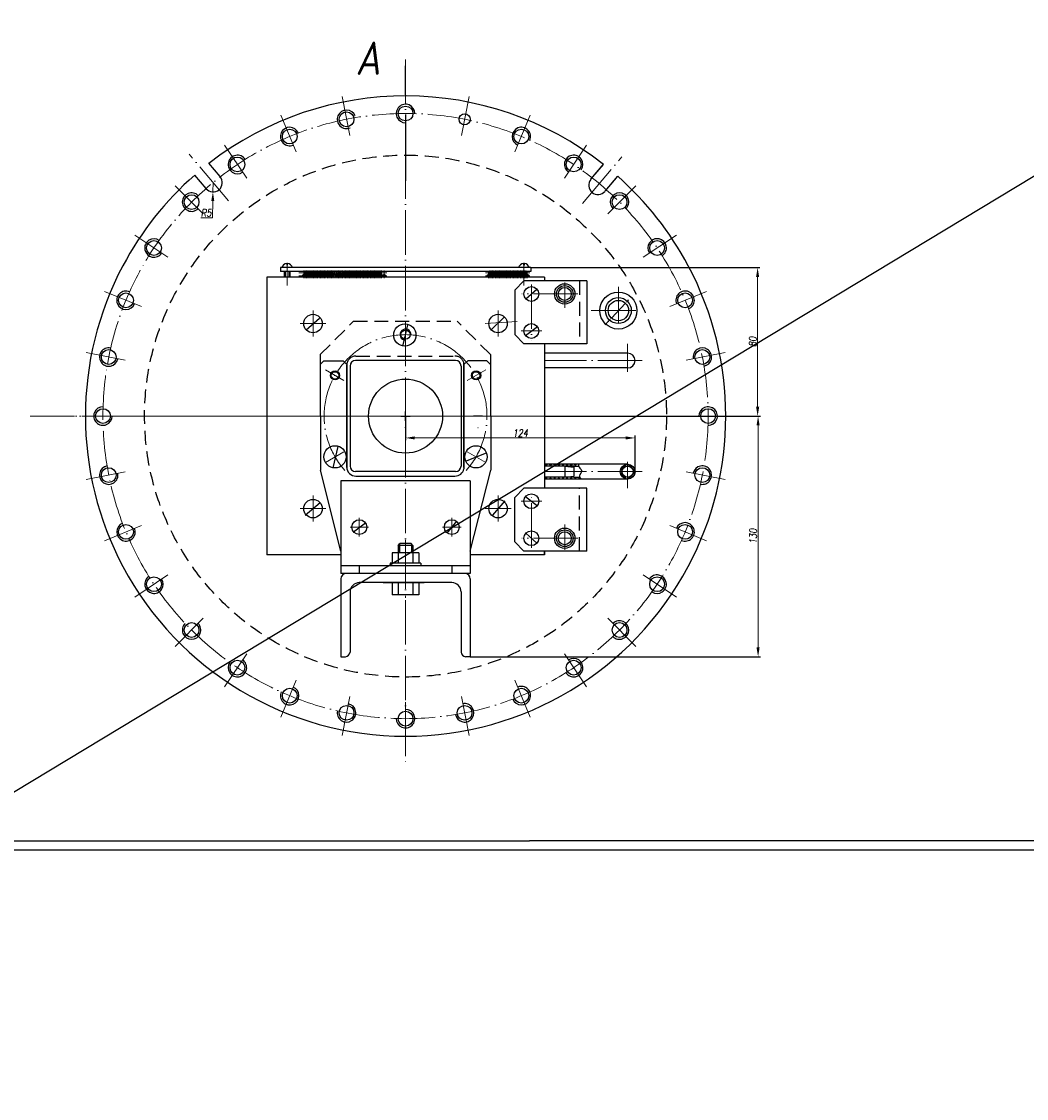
# Model space of a CAD drawing. Header units: millimetres. Extents: x -1577 to 1649, y 8206 to 9287.
# Tile 9 of 14: x 378 to 921, y 8206 to 8788. Entities that reach past the tile are written whole.
import ezdxf

# ---------------------------------------------------------------- set-up
doc = ezdxf.new("R2010")
doc.units = ezdxf.units.MM
for name, pattern in [('ACAD_ISO02W100', [15, 12, -3]), ('ACAD_ISO04W100', [30, 24, -3, 0, -3]), ('HIDDEN', [0.375, 0.25, -0.125])]:
    doc.linetypes.add(name, pattern=pattern)
doc.layers.get('Defpoints').update_dxf_attribs({"color": 50, "linetype": 'ACAD_ISO02W100'})
for name, color, linetype, lineweight in [('DIM', 3, 'Continuous', 15), ('HATCH', 4, 'Continuous', 20), ('OSI', 3, 'ACAD_ISO04W100', 15)]:
    doc.layers.add(name, color=color, linetype=linetype, lineweight=lineweight)
for name, color, linetype in [('HIDDEN', 2, 'HIDDEN'), ('Layer4', 2, 'Continuous'), ('Layer6', 6, 'Continuous')]:
    doc.layers.add(name, color=color, linetype=linetype)
doc.styles.add('ROMANS', font='romans.shx', dxfattribs={"width": 0.8, "oblique": 10})
doc.dimstyles.new('ISO-25', dxfattribs={"dimtxt": 4, "dimasz": 5, "dimexe": 1.25, "dimexo": 0, "dimtad": 1, "dimtoh": 1, "dimdec": 0, "dimzin": 1, "dimtxsty": 'ROMANS', "dimcen": -3, "dimclrd": 256, "dimclre": 256, "dimclrt": 256, "dimazin": 0, "dimtfac": 1, "dimtdec": 0, "dimtmove": 0, "dimatfit": 3, "dimfxl": 0, "dimlwd": -1, "dimarcsym": 0})
pattern_1 = [(135, (-53362.2568, -22749.5182), (-1.122532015, -1.122532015), []), (225, (-53362.2568, -22749.5182), (1.122532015, -1.122532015), [])]

# ---------------------------------------------------------------- blocks, each defined once
blk = doc.blocks.new('*D7')
at = {"layer": 'Defpoints', "color": 0}
for p in [(758.79, 8574.47), (776.28, 8574.47), (620.79, 8444.47)]:
    blk.add_point(p, dxfattribs=at)
at = {"layer": 'DIM', "lineweight": -2}
for p, q in [((758.79, 8574.47), (777.53, 8574.47)), ((620.79, 8444.47), (777.53, 8444.47))]:
    blk.add_line(p, q, dxfattribs=at)
at = {"layer": 'DIM'}
blk.add_line((776.28, 8449.47), (776.28, 8569.47), dxfattribs=at)
for points in [[(775.44, 8569.47), (777.11, 8569.47), (776.28, 8574.47)], [(775.44, 8449.47), (777.11, 8449.47), (776.28, 8444.47)]]:
    blk.add_solid(points, dxfattribs=at)
at = {"layer": 'DIM', "lineweight": -2, "insert": (773.65, 8509.47), "char_height": 4, "attachment_point": 5, "rotation": 90, "style": 'ROMANS'}
blk.add_mtext('130', dxfattribs=at)
blk = doc.blocks.new('*D8')
at = {"layer": 'Defpoints', "color": 0}
for p in [(585.79, 8574.47), (709.78, 8562.67), (709.78, 8544.76)]:
    blk.add_point(p, dxfattribs=at)
at = {"layer": 'DIM', "lineweight": -2}
for p, q in [((585.79, 8574.47), (585.79, 8561.42)), ((709.78, 8544.76), (709.78, 8563.92))]:
    blk.add_line(p, q, dxfattribs=at)
at = {"layer": 'DIM'}
blk.add_line((590.79, 8562.67), (704.78, 8562.67), dxfattribs=at)
for points in [[(590.79, 8563.5), (590.79, 8561.83), (585.79, 8562.67)], [(704.78, 8563.5), (704.78, 8561.83), (709.78, 8562.67)]]:
    blk.add_solid(points, dxfattribs=at)
at = {"layer": 'DIM', "lineweight": -2, "insert": (647.79, 8565.31), "char_height": 4, "attachment_point": 5, "style": 'ROMANS'}
blk.add_mtext('1{\\fRomanS|b0|i0|c204|p2;24}', dxfattribs=at)
blk = doc.blocks.new('*D5')
at = {"layer": 'Defpoints', "color": 0}
for p in [(653.43, 8654.67), (660.79, 8574.47), (776.03, 8574.47)]:
    blk.add_point(p, dxfattribs=at)
at = {"layer": 'DIM', "lineweight": -2}
for p, q in [((653.43, 8654.67), (777.28, 8654.67)), ((660.79, 8574.47), (777.28, 8574.47))]:
    blk.add_line(p, q, dxfattribs=at)
at = {"layer": 'DIM'}
blk.add_line((776.03, 8649.67), (776.03, 8579.47), dxfattribs=at)
for points in [[(775.2, 8649.67), (776.87, 8649.67), (776.03, 8654.67)], [(775.2, 8579.47), (776.87, 8579.47), (776.03, 8574.47)]]:
    blk.add_solid(points, dxfattribs=at)
at = {"layer": 'DIM', "lineweight": -2, "insert": (773.39, 8614.57), "char_height": 4, "attachment_point": 5, "rotation": 90, "style": 'ROMANS'}
blk.add_mtext('8{\\fRomanS|b0|i0|c204|p2;0}', dxfattribs=at)
blk = doc.blocks.new('*D6')
at = {"layer": 'Defpoints', "color": 0}
for p in [(481.8, 8700.63), (481.71, 8695.63)]:
    blk.add_point(p, dxfattribs=at)
at = {"layer": 'HATCH'}
for p, q in [((481.8, 8700.63), (481.71, 8695.63)), ((481.47, 8681.63), (481.63, 8690.63)), ((475.26, 8681.63), (481.47, 8681.63))]:
    blk.add_line(p, q, dxfattribs=at)
blk.add_solid([(480.79, 8690.64), (482.46, 8690.61), (481.71, 8695.63)], dxfattribs=at)
at = {"layer": 'HATCH', "lineweight": -2, "insert": (478.05, 8684.25), "char_height": 4, "attachment_point": 5, "style": 'ROMANS'}
blk.add_mtext('R5', dxfattribs=at)

msp = doc.modelspace()

# ---------------------------------------------------------------- hatches: boundary and pattern name
at = {"layer": 'HATCH', "lineweight": -2, "ltscale": 0.3}
h = msp.add_hatch(dxfattribs=at)
h.set_pattern_fill('ANSI37', color=256, scale=0.5, angle=90, style=0)
h.set_pattern_definition(pattern_1)
edge = h.paths.add_edge_path()
edge.add_spline(control_points=[(679.36, 8547.47), (679.26, 8547.79), (679.22, 8548.13), (679.21, 8548.47)], knot_values=[0.85622, 0.85622, 0.85622, 0.85622, 1.862202, 1.862202, 1.862202, 1.862202], degree=3, periodic=0)
edge.add_line((679.21, 8548.47), (660.79, 8548.47))
edge.add_line((660.79, 8548.47), (660.79, 8547.47))
edge.add_line((660.79, 8547.47), (676.79, 8547.47))
edge.add_line((676.79, 8547.47), (679.36, 8547.47))
edge = h.paths.add_edge_path()
edge.add_spline(control_points=[(680.86, 8540.47), (680.44, 8540.79), (680.1, 8541.12), (679.91, 8541.47)], knot_values=[8.743407, 8.743407, 8.743407, 8.743407, 10.109006, 10.109006, 10.109006, 10.109006], degree=3, periodic=0)
edge.add_line((679.91, 8541.47), (676.79, 8541.47))
edge.add_line((676.79, 8541.47), (660.79, 8541.47))
edge.add_line((660.79, 8541.47), (660.79, 8540.47))
edge.add_line((660.79, 8540.47), (680.86, 8540.47))
h = msp.add_hatch(dxfattribs=at)
h.set_pattern_fill('ANSI37', color=256, scale=0.5, angle=90, style=0)
h.set_pattern_definition(pattern_1)
h.paths.add_polyline_path([(702.79, 8544.47), (701.79, 8544.47, 0.414214), (705.79, 8540.47), (705.79, 8541.47, -0.414214)])
h.paths.add_polyline_path([(705.79, 8547.47), (705.79, 8548.47, 0.414214), (701.79, 8544.47), (702.79, 8544.47, -0.414214)])
h.paths.add_polyline_path([(705.79, 8548.47), (705.79, 8547.47, -0.414214), (708.79, 8544.47), (709.79, 8544.47, 0.414214)])
h.paths.add_polyline_path([(709.79, 8544.47), (708.79, 8544.47, -0.414214), (705.79, 8541.47), (705.79, 8540.47, 0.414214)])

# ---------------------------------------------------------------- linework, layer by layer
for p, q in [((585.79, 8737.35), (585.79, 8723.61)), ((585.79, 8737.35), (585.79, 8701.59)), ((485.62, 8703.85), (479.54, 8711.07)), ((685.95, 8702.4), (692.74, 8710.46)), ((685.95, 8702.4), (692.03, 8709.62)), ((477.98, 8697.4), (471.86, 8704.66)), ((693.59, 8695.96), (700.42, 8704.05)), ((693.59, 8695.96), (699.71, 8703.22)), ((653.43, 8654.67), (518.15, 8654.67)), ((653.43, 8652.67), (518.15, 8652.67)), ((520.29, 8652.67), (520.29, 8649.47)), ((520.79, 8652.67), (520.79, 8649.47)), ((522.79, 8652.67), (522.79, 8649.47)), ((523.29, 8652.67), (523.29, 8649.47)), ((644.79, 8642.47), (649.79, 8647.47)), ((648.29, 8652.67), (648.29, 8649.47)), ((648.79, 8652.67), (648.79, 8649.47)), ((683.79, 8647.47), (649.79, 8647.47)), ((650.79, 8652.67), (650.79, 8649.47)), ((651.29, 8652.67), (651.29, 8649.47)), ((683.79, 8647.47), (683.79, 8613.47)), ((644.79, 8642.47), (644.79, 8618.47)), ((649.79, 8613.47), (644.79, 8618.47)), ((683.79, 8613.47), (649.79, 8613.47)), ((539.68, 8607.68), (539.68, 8574.47)), ((631.68, 8607.68), (631.68, 8589.29)), ((705.79, 8608.47), (660.79, 8608.47)), ((541.68, 8604.29), (539.68, 8602.29)), ((629.68, 8604.29), (631.68, 8602.29)), ((631.68, 8602.29), (631.68, 8574.47)), ((705.79, 8600.47), (660.79, 8600.47)), ((539.79, 8574.47), (539.79, 8545.22)), ((627.44, 8574.47), (622.44, 8574.47)), ((631.79, 8574.47), (631.79, 8545.22)), ((624.95, 8568.12), (624.94, 8568.12)), ((705.79, 8548.47), (660.79, 8548.47)), ((550.79, 8501.42), (539.79, 8545.22)), ((620.79, 8501.42), (631.79, 8545.22)), ((676.79, 8547.47), (660.79, 8547.47)), ((676.79, 8547.47), (660.79, 8547.47)), ((671.79, 8547.47), (671.79, 8541.47)), ((671.79, 8547.47), (676.79, 8546.86)), ((676.79, 8547.47), (679.36, 8547.47)), ((676.79, 8546.86), (676.79, 8542.09)), ((550.79, 8539.47), (550.79, 8489.47)), ((620.79, 8539.47), (550.79, 8539.47)), ((620.79, 8539.47), (620.79, 8489.47)), ((676.79, 8541.47), (660.79, 8541.47)), ((705.79, 8540.47), (660.79, 8540.47)), ((671.79, 8541.47), (676.79, 8542.09)), ((676.79, 8541.47), (679.91, 8541.47)), ((649.79, 8535.47), (644.79, 8530.47)), ((683.79, 8535.47), (649.79, 8535.47)), ((683.79, 8501.47), (683.79, 8535.47)), ((644.79, 8506.47), (644.79, 8530.47)), ((557.74, 8511.89), (564.09, 8516.87)), ((608.23, 8511.26), (613.42, 8517.61)), ((644.79, 8506.47), (649.79, 8501.47)), ((683.79, 8501.47), (649.79, 8501.47)), ((620.79, 8493.47), (550.79, 8493.47)), ((560.79, 8493.47), (560.79, 8489.47)), ((610.79, 8493.47), (610.79, 8489.47)), ((620.79, 8489.47), (550.79, 8489.47)), ((550.79, 8486.47), (550.79, 8444.47)), ((610.79, 8484.47), (560.79, 8484.47)), ((620.79, 8486.47), (620.79, 8444.47)), ((555.79, 8479.47), (555.79, 8446.97)), ((615.79, 8479.47), (615.79, 8446.97)), ((620.79, 8444.47), (618.29, 8444.47)), ((1520.59, 8344.95), (652.79, 8344.95)), ((1648.63, 8339.95), (261.11, 8339.95))]:
    msp.add_line(p, q)
at = {"lineweight": -2, "ltscale": 0.3}
for p, q in [((518.15, 8654.67), (518.15, 8652.67)), ((521.59, 8656.09), (521.99, 8656.09)), ((649.99, 8656.09), (649.59, 8656.09)), ((653.43, 8654.67), (653.43, 8652.67)), ((650.87, 8637.77), (656.75, 8643.13)), ((532.08, 8621.16), (539.39, 8627.42)), ((632.12, 8621.16), (639.17, 8627.95)), ((584.32, 8612.29), (587.04, 8623.72)), ((650.68, 8618), (657.14, 8622.89)), ((541.68, 8604.29), (552, 8604.29)), ((552, 8604.29), (554, 8602.29)), ((554, 8602.29), (554, 8547.04)), ((554, 8546.66), (554, 8601.91)), ((619.36, 8604.29), (617.36, 8602.29)), ((617.36, 8546.66), (617.36, 8602.98)), ((617.36, 8602.29), (617.36, 8545.97)), ((629.68, 8604.29), (619.36, 8604.29)), ((546.61, 8546.52), (549.33, 8557.95)), ((618.25, 8550.13), (629.56, 8554.6)), ((559, 8542.04), (612.47, 8542.04)), ((650.68, 8530.95), (657.14, 8526.06)), ((531.56, 8520.9), (539.65, 8527.69)), ((632.9, 8520.9), (639.69, 8528.73)), ((650.87, 8511.18), (656.75, 8505.82)), ((581.79, 8504.57), (581.79, 8495.07)), ((582.49, 8505.27), (582.49, 8500.57)), ((589.09, 8505.27), (589.09, 8500.57)), ((589.79, 8504.57), (589.79, 8495.07)), ((581.79, 8484.47), (581.79, 8477.97)), ((589.79, 8484.47), (589.79, 8477.97)), ((592.99, 8477.97), (578.59, 8477.97)), ((592.99, 8477.97), (578.59, 8477.97)), ((550.79, 8444.47), (553.29, 8444.47))]:
    msp.add_line(p, q, dxfattribs=at)
at = {"ltscale": 5}
for p, q in [((581.79, 8504.57), (582.79, 8505.57)), ((585.79, 8504.57), (581.79, 8504.57)), ((585.79, 8505.57), (582.79, 8505.57)), ((588.79, 8505.57), (585.79, 8505.57)), ((589.79, 8504.57), (585.79, 8504.57)), ((589.79, 8504.57), (588.79, 8505.57)), ((585.79, 8500.57), (578.59, 8500.57)), ((578.59, 8500.57), (578.59, 8495.07)), ((592.99, 8500.57), (585.79, 8500.57)), ((592.99, 8500.57), (592.99, 8495.07)), ((585.79, 8495.07), (577.54, 8495.07)), ((577.54, 8495.07), (577.54, 8493.47)), ((594.04, 8495.07), (585.79, 8495.07)), ((594.04, 8495.07), (594.04, 8493.47)), ((573.72, 8484.47), (595.92, 8484.47)), ((578.59, 8484.47), (578.59, 8477.97)), ((578.59, 8484.47), (578.59, 8477.97)), ((592.99, 8484.47), (592.99, 8477.97)), ((592.99, 8484.47), (592.99, 8477.97))]:
    msp.add_line(p, q, dxfattribs=at)
at = {"color": 7}
msp.add_line((266.11, 8344.95), (652.79, 8344.95), dxfattribs=at)
for centre, radius in [((585.79, 8737.97), 4), ((553.9, 8734.83), 4), ((617.69, 8734.83), 3), ((523.22, 8725.53), 4), ((648.36, 8725.53), 4), ((494.96, 8710.42), 4), ((676.63, 8710.42), 4), ((676.63, 8710.42), 4), ((470.18, 8690.09), 4), ((701.41, 8690.09), 4), ((701.41, 8690.09), 4), ((449.85, 8665.31), 4), ((721.74, 8665.31), 4), ((434.74, 8637.04), 4), ((736.85, 8637.04), 4), ((425.43, 8606.37), 4), ((746.15, 8606.37), 4), ((585.79, 8574.47), 20), ((422.29, 8574.47), 4), ((749.29, 8574.47), 4), ((425.43, 8542.58), 4), ((746.15, 8542.58), 4), ((434.74, 8511.91), 4), ((560.79, 8514.47), 4), ((610.79, 8514.47), 4), ((736.85, 8511.91), 4), ((449.85, 8483.64), 4), ((721.74, 8483.64), 4), ((470.18, 8458.86), 4), ((701.41, 8458.86), 4), ((494.96, 8438.53), 4), ((676.63, 8438.53), 4), ((523.22, 8423.42), 4), ((648.36, 8423.42), 4), ((553.9, 8414.12), 4), ((585.79, 8410.97), 4), ((617.69, 8414.12), 4)]:
    msp.add_circle(centre, radius)
at = {"lineweight": -2, "ltscale": 0.3}
for centre, radius in [((530.79, 8650.32), 0.75), ((531.54, 8651.82), 0.75), ((532.29, 8650.32), 0.75), ((533.04, 8651.82), 0.75), ((533.79, 8650.32), 0.75), ((534.54, 8651.82), 0.75), ((535.29, 8650.32), 0.75), ((536.04, 8651.82), 0.75), ((536.79, 8650.32), 0.75), ((537.54, 8651.82), 0.75), ((538.29, 8650.32), 0.75), ((539.04, 8651.82), 0.75), ((539.79, 8650.32), 0.75), ((540.54, 8651.82), 0.75), ((541.29, 8650.32), 0.75), ((542.04, 8651.82), 0.75), ((542.79, 8650.32), 0.75), ((543.54, 8651.82), 0.75), ((544.29, 8650.32), 0.75), ((545.04, 8651.82), 0.75), ((545.79, 8650.32), 0.75), ((546.54, 8651.82), 0.75), ((547.29, 8650.32), 0.75), ((548.04, 8651.82), 0.75), ((548.79, 8650.32), 0.75), ((549.54, 8651.82), 0.75), ((550.29, 8650.32), 0.75), ((551.04, 8651.82), 0.75), ((551.79, 8650.32), 0.75), ((551.79, 8650.32), 0.75), ((552.54, 8651.82), 0.75), ((553.29, 8650.32), 0.75), ((554.04, 8651.82), 0.75), ((554.79, 8650.32), 0.75), ((555.54, 8651.82), 0.75), ((556.29, 8650.32), 0.75), ((557.04, 8651.82), 0.75), ((557.79, 8650.32), 0.75), ((558.54, 8651.82), 0.75), ((559.29, 8650.32), 0.75), ((560.04, 8651.82), 0.75), ((560.79, 8650.32), 0.75), ((561.54, 8651.82), 0.75), ((562.29, 8650.32), 0.75), ((563.04, 8651.82), 0.75), ((563.79, 8650.32), 0.75), ((564.54, 8651.82), 0.75), ((565.29, 8650.32), 0.75), ((566.04, 8651.82), 0.75), ((566.79, 8650.32), 0.75), ((567.54, 8651.82), 0.75), ((568.29, 8650.32), 0.75), ((569.04, 8651.82), 0.75), ((569.79, 8650.32), 0.75), ((570.54, 8651.82), 0.75), ((571.29, 8650.32), 0.75), ((572.04, 8651.82), 0.75), ((572.79, 8650.32), 0.75), ((574.29, 8650.32), 0.75), ((630.58, 8650.32), 0.75), ((630.58, 8650.32), 0.75), ((631.33, 8651.82), 0.75), ((632.08, 8650.32), 0.75), ((632.83, 8651.82), 0.75), ((633.58, 8650.32), 0.75), ((634.33, 8651.82), 0.75), ((635.08, 8650.32), 0.75), ((635.83, 8651.82), 0.75), ((636.58, 8650.32), 0.75), ((637.33, 8651.82), 0.75), ((638.08, 8650.32), 0.75), ((638.83, 8651.82), 0.75), ((639.58, 8650.32), 0.75), ((640.33, 8651.82), 0.75), ((641.08, 8650.32), 0.75), ((641.83, 8651.82), 0.75), ((642.58, 8650.32), 0.75), ((643.33, 8651.82), 0.75), ((644.08, 8650.32), 0.75), ((644.83, 8651.82), 0.75), ((645.58, 8650.32), 0.75), ((646.33, 8651.82), 0.75), ((647.08, 8650.32), 0.75), ((647.83, 8651.82), 0.75), ((648.58, 8650.32), 0.75), ((649.33, 8651.82), 0.75), ((650.08, 8650.32), 0.75), ((650.83, 8651.82), 0.75), ((651.58, 8650.32), 0.75), ((653.79, 8640.47), 4), ((671.79, 8640.47), 5.5), ((671.79, 8640.47), 4.5), ((671.79, 8640.47), 3.5), ((700.79, 8631.47), 5.5), ((535.79, 8624.47), 5), ((585.4, 8618.25), 6), ((635.79, 8624.47), 5), ((653.79, 8620.47), 4), ((585.79, 8618.47), 2.5), ((547.69, 8596.47), 2.5), ((547.69, 8596.47), 2), ((623.9, 8596.47), 2.5), ((623.9, 8596.47), 2), ((585.79, 8574.47), 20), ((547.69, 8552.47), 6), ((623.9, 8552.47), 6), ((705.79, 8544.47), 4), ((705.79, 8544.47), 3), ((653.79, 8528.47), 4), ((535.79, 8524.47), 5), ((635.79, 8524.47), 5), ((671.79, 8508.47), 5.5), ((653.79, 8508.47), 4), ((671.79, 8508.47), 4.5), ((671.79, 8508.47), 3.5)]:
    msp.add_circle(centre, radius, dxfattribs=at)
for centre, radius, start, end in [((585.79, 8574.47), 173, 51.81678, 127.87821), ((585.79, 8737.97), 5, 359.12388, 270), ((553.9, 8734.83), 5, 21.62388, 292.5), ((523.22, 8725.53), 5, 21.62388, 292.5), ((648.36, 8725.53), 5, 336.62388, 247.5), ((494.96, 8710.42), 5, 32.87388, 303.75), ((676.63, 8710.42), 5, 325.37388, 236.25), ((676.63, 8710.42), 5, 325.37388, 236.25), ((585.79, 8574.47), 173, 131.19075, 151.99734), ((481.8, 8700.63), 5, 221.00648, 39.25425), ((689.77, 8699.18), 5, 140.74575, 318.99352), ((689.77, 8699.18), 5, 140.74575, 318.99352), ((585.79, 8574.47), 173, 28, 48.50438), ((470.18, 8690.09), 5, 44.12388, 315), ((701.41, 8690.09), 5, 314.12388, 225), ((701.41, 8690.09), 5, 314.12388, 225), ((449.85, 8665.31), 5, 55.37388, 326.25), ((721.74, 8665.31), 5, 302.87388, 213.75), ((585.79, 8574.47), 173, 151.99734, 208), ((585.79, 8574.47), 173, 332, 28), ((434.74, 8637.04), 5, 66.62388, 337.5), ((736.85, 8637.04), 5, 291.62388, 202.5), ((425.43, 8606.37), 5, 77.87388, 348.75), ((746.15, 8606.37), 5, 280.37388, 191.25), ((422.29, 8574.47), 5, 89.12388, 0), ((749.29, 8574.47), 5, 269.12388, 180), ((425.43, 8542.58), 5, 100.37388, 11.25), ((746.15, 8542.58), 5, 257.87388, 168.75), ((434.74, 8511.91), 5, 111.62388, 22.5), ((736.85, 8511.91), 5, 246.62388, 157.5), ((585.79, 8574.47), 173, 208, 332), ((449.85, 8483.64), 5, 122.87388, 33.75), ((553.79, 8486.47), 3, 90, 180), ((560.79, 8479.47), 5, 90, 180), ((610.79, 8479.47), 5, 0, 90), ((617.79, 8486.47), 3, 0, 90), ((721.74, 8483.64), 5, 235.37388, 146.25), ((470.18, 8458.86), 5, 134.12388, 45), ((701.41, 8458.86), 5, 224.12388, 135), ((553.29, 8446.97), 2.5, 270, 0), ((618.29, 8446.97), 2.5, 180, 270), ((676.63, 8438.53), 5, 212.87388, 123.75), ((494.96, 8438.53), 5, 145.37388, 56.25), ((523.22, 8423.42), 5, 156.62388, 67.5), ((648.36, 8423.42), 5, 201.62388, 112.5), ((553.9, 8414.12), 5, 167.87388, 78.75), ((585.79, 8410.97), 5, 179.12388, 90), ((617.69, 8414.12), 5, 190.37388, 101.25)]:
    msp.add_arc(centre, radius, start, end)
for centre, radius, start, end in [((521.79, 8653.91), 3, 93.82255, 165.1945), ((521.79, 8653.91), 3, 14.8055, 86.17745), ((649.79, 8653.91), 3, 93.82255, 165.1945), ((649.79, 8653.91), 3, 14.8055, 86.17745), ((585.79, 8618.47), 3, 358.04636, 270), ((705.79, 8604.47), 4, 270, 90), ((559, 8547.04), 5, 180, 270), ((612.47, 8547.04), 5, 270, 347.68867)]:
    msp.add_arc(centre, radius, start, end, dxfattribs=at)
msp.add_open_spline([(679.21, 8548.47), (679.23, 8547.87), (679.46, 8546.61), (681.9, 8544.98), (679.01, 8542.35), (680.15, 8541.01), (680.86, 8540.47)], degree=3, knots=[0.85622, 0.85622, 0.85622, 0.85622, 2.61261, 4.71332, 7.789482, 10.109006, 10.109006, 10.109006, 10.109006])
at = {"layer": 'DIM', "color": 3, "lineweight": -2, "ltscale": 0.3}
for p, q in [((585.79, 8748.1), (585.79, 8763.68)), ((697.03, 8627.46), (704.56, 8635.49)), ((695.32, 8625.64), (693.61, 8623.82))]:
    msp.add_line(p, q, dxfattribs=at)
for points in [[(705.96, 8637.59), (706.57, 8637.02), (704.56, 8635.49)], [(695.02, 8625.92), (695.62, 8625.35), (697.03, 8627.46)]]:
    msp.add_solid(points, dxfattribs=at)
at = {"layer": 'HATCH', "color": 3, "lineweight": -2}
for p, q in [((583.29, 8574.47), (588.29, 8574.47)), ((585.79, 8571.97), (585.79, 8576.97))]:
    msp.add_line(p, q, dxfattribs=at)
at = {"layer": 'HATCH', "lineweight": -2, "ltscale": 0.3}
for radius in [10, 7]:
    msp.add_circle((700.79, 8631.47), radius, dxfattribs=at)
at = {"layer": 'HIDDEN', "lineweight": -2, "ltscale": 30}
for p, q in [((679.79, 8647.47), (679.79, 8613.47)), ((539.68, 8607.68), (557.68, 8625.68)), ((557.68, 8625.68), (613.68, 8625.68)), ((631.68, 8607.68), (613.68, 8625.68)), ((559, 8606.91), (612.47, 8606.91)), ((679.79, 8501.47), (679.79, 8535.47))]:
    msp.add_line(p, q, dxfattribs=at)
msp.add_circle((585.79, 8574.47), 141, dxfattribs=at)
for centre, start, end in [((559, 8601.91), 90, 180), ((612.47, 8601.91), 12.31133, 90)]:
    msp.add_arc(centre, 5, start, end, dxfattribs=at)
at = {"layer": 'Layer4'}
msp.add_line((99.84, 8205.75), (1597.4, 9110.01), dxfattribs=at)
at = {"layer": 'Layer6', "lineweight": -2, "ltscale": 0.3}
for p, q in [((510.79, 8649.47), (510.79, 8499.47)), ((660.79, 8649.47), (510.79, 8649.47)), ((660.79, 8649.47), (660.79, 8647.47)), ((660.79, 8613.47), (660.79, 8535.47)), ((555.79, 8601.47), (555.79, 8547.47)), ((612.79, 8604.47), (558.79, 8604.47)), ((615.79, 8601.47), (615.79, 8547.47)), ((612.79, 8544.47), (558.79, 8544.47)), ((550.79, 8499.47), (510.79, 8499.47)), ((660.79, 8499.47), (620.79, 8499.47)), ((660.79, 8499.47), (660.79, 8501.47)), ((660.79, 8501.47), (660.79, 8499.47))]:
    msp.add_line(p, q, dxfattribs=at)
for centre, start, end in [((558.79, 8601.47), 90, 180), ((612.79, 8601.47), 0, 90), ((558.79, 8547.47), 180, 270), ((612.79, 8547.47), 270, 0)]:
    msp.add_arc(centre, 3, start, end, dxfattribs=at)
at = {"layer": 'OSI'}
for p, q in [((585.79, 8767.12), (585.79, 8728.99)), ((551.46, 8747.09), (555.65, 8726.02)), ((620.13, 8747.09), (615.94, 8726.02)), ((518.44, 8737.08), (526.66, 8717.23)), ((653.15, 8737.08), (644.92, 8717.23)), ((488.01, 8720.81), (499.95, 8702.95)), ((683.57, 8720.81), (671.64, 8702.95)), ((683.57, 8720.81), (671.64, 8702.95)), ((490.12, 8690.78), (468.92, 8715.92)), ((585.79, 8715.79), (585.79, 8384.84)), ((681.46, 8689.33), (702.66, 8714.48)), ((681.46, 8689.33), (702.66, 8714.48)), ((461.34, 8698.92), (476.53, 8683.73)), ((710.24, 8698.92), (695.05, 8683.73)), ((439.45, 8672.25), (457.32, 8660.32)), ((732.13, 8672.25), (714.27, 8660.32)), ((521.59, 8656.9), (521.59, 8656.09)), ((521.79, 8657.36), (521.79, 8645.12)), ((521.99, 8656.9), (521.99, 8656.09)), ((530.79, 8653.14), (530.79, 8648.99)), ((531.54, 8653.14), (531.54, 8648.99)), ((532.29, 8653.14), (532.29, 8648.99)), ((533.04, 8653.14), (533.04, 8648.99)), ((533.79, 8653.14), (533.79, 8648.99)), ((534.54, 8653.14), (534.54, 8648.99)), ((535.29, 8653.14), (535.29, 8648.99)), ((536.04, 8653.14), (536.04, 8648.99)), ((536.79, 8653.14), (536.79, 8648.99)), ((537.54, 8653.14), (537.54, 8648.99)), ((538.29, 8653.14), (538.29, 8648.99)), ((539.04, 8653.14), (539.04, 8648.99)), ((539.79, 8653.14), (539.79, 8648.99)), ((540.54, 8653.14), (540.54, 8648.99)), ((541.29, 8653.14), (541.29, 8648.99)), ((542.04, 8653.14), (542.04, 8648.99)), ((542.79, 8653.14), (542.79, 8648.99)), ((543.54, 8653.14), (543.54, 8648.99)), ((544.29, 8653.14), (544.29, 8648.99)), ((545.04, 8653.14), (545.04, 8648.99)), ((545.79, 8653.14), (545.79, 8648.99)), ((546.54, 8653.14), (546.54, 8648.99)), ((547.29, 8653.14), (547.29, 8648.99)), ((548.04, 8653.14), (548.04, 8648.99)), ((548.79, 8653.14), (548.79, 8648.99)), ((549.54, 8653.14), (549.54, 8648.99)), ((550.29, 8653.14), (550.29, 8648.99)), ((551.04, 8653.14), (551.04, 8648.99)), ((551.79, 8653.14), (551.79, 8648.99)), ((551.79, 8653.14), (551.79, 8648.99)), ((552.54, 8653.14), (552.54, 8648.99)), ((553.29, 8653.14), (553.29, 8648.99)), ((554.04, 8653.14), (554.04, 8648.99)), ((554.79, 8653.14), (554.79, 8648.99)), ((555.54, 8653.14), (555.54, 8648.99)), ((556.29, 8653.14), (556.29, 8648.99)), ((557.04, 8653.14), (557.04, 8648.99)), ((557.79, 8653.14), (557.79, 8648.99)), ((558.54, 8653.14), (558.54, 8648.99)), ((559.29, 8653.14), (559.29, 8648.99)), ((560.04, 8653.14), (560.04, 8648.99)), ((560.79, 8653.14), (560.79, 8648.99)), ((561.54, 8653.14), (561.54, 8648.99)), ((562.29, 8653.14), (562.29, 8648.99)), ((563.04, 8653.14), (563.04, 8648.99)), ((563.79, 8653.14), (563.79, 8648.99)), ((564.54, 8653.14), (564.54, 8648.99)), ((565.29, 8653.14), (565.29, 8648.99)), ((566.04, 8653.14), (566.04, 8648.99)), ((566.79, 8653.14), (566.79, 8648.99)), ((567.54, 8653.14), (567.54, 8648.99)), ((568.29, 8653.14), (568.29, 8648.99)), ((569.04, 8653.14), (569.04, 8648.99)), ((569.79, 8653.14), (569.79, 8648.99)), ((570.54, 8653.14), (570.54, 8648.99)), ((571.29, 8653.14), (571.29, 8648.99)), ((572.04, 8653.14), (572.04, 8648.99)), ((572.79, 8653.14), (572.79, 8648.99)), ((574.29, 8653.14), (574.29, 8648.99)), ((631.33, 8653.14), (631.33, 8648.99)), ((632.08, 8653.14), (632.08, 8648.99)), ((632.83, 8653.14), (632.83, 8648.99)), ((633.58, 8653.14), (633.58, 8648.99)), ((634.33, 8653.14), (634.33, 8648.99)), ((635.08, 8653.14), (635.08, 8648.99)), ((635.83, 8653.14), (635.83, 8648.99)), ((636.58, 8653.14), (636.58, 8648.99)), ((637.33, 8653.14), (637.33, 8648.99)), ((638.08, 8653.14), (638.08, 8648.99)), ((638.83, 8653.14), (638.83, 8648.99)), ((639.58, 8653.14), (639.58, 8648.99)), ((640.33, 8653.14), (640.33, 8648.99)), ((641.08, 8653.14), (641.08, 8648.99)), ((641.83, 8653.14), (641.83, 8648.99)), ((642.58, 8653.14), (642.58, 8648.99)), ((643.33, 8653.14), (643.33, 8648.99)), ((644.08, 8653.14), (644.08, 8648.99)), ((644.83, 8653.14), (644.83, 8648.99)), ((645.58, 8653.14), (645.58, 8648.99)), ((646.33, 8653.14), (646.33, 8648.99)), ((647.08, 8653.14), (647.08, 8648.99)), ((647.83, 8653.14), (647.83, 8648.99)), ((648.58, 8653.14), (648.58, 8648.99)), ((649.33, 8653.14), (649.33, 8648.99)), ((649.59, 8656.9), (649.59, 8656.09)), ((649.79, 8657.36), (649.79, 8645.12)), ((649.99, 8656.9), (649.99, 8656.09)), ((650.08, 8653.14), (650.08, 8648.99)), ((650.83, 8653.14), (650.83, 8648.99)), ((575.61, 8651.82), (528.07, 8651.82)), ((575.61, 8650.32), (528.07, 8650.32)), ((652.91, 8651.82), (628.58, 8651.82)), ((652.91, 8650.32), (628.58, 8650.32)), ((630.58, 8651.44), (630.58, 8648.99)), ((630.58, 8651.44), (630.58, 8648.99)), ((651.58, 8651.49), (651.58, 8648.99)), ((423.19, 8641.83), (443.04, 8633.6)), ((653.79, 8645.61), (653.79, 8615.51)), ((671.79, 8646.72), (671.79, 8633.01)), ((700.79, 8644.37), (700.79, 8624.66)), ((748.4, 8641.83), (728.55, 8633.6)), ((678.89, 8640.47), (648.59, 8640.47)), ((535.79, 8631.47), (535.79, 8617.47)), ((635.79, 8631.47), (635.79, 8617.47)), ((686.17, 8631.47), (710.29, 8631.47)), ((542.79, 8624.47), (528.79, 8624.47)), ((646.09, 8625.6), (628.79, 8624.47)), ((659.36, 8620.47), (648.33, 8620.47)), ((705.79, 8613.47), (705.79, 8598.41)), ((413.17, 8608.81), (434.25, 8604.62)), ((758.41, 8608.81), (737.34, 8604.62)), ((713.65, 8604.47), (660.79, 8604.47)), ((552.44, 8593.73), (542.49, 8599.47)), ((619.14, 8593.73), (629.09, 8599.47)), ((768.15, 8574.47), (382.95, 8574.47)), ((735.86, 8574.47), (393.36, 8574.47)), ((435.73, 8574.47), (737.95, 8574.47)), ((627.21, 8574.47), (570.43, 8574.47)), ((670.79, 8574.47), (740.79, 8574.47)), ((678.11, 8574.47), (766.35, 8574.47)), ((552.44, 8555.22), (542.49, 8549.47)), ((619.14, 8555.22), (629.09, 8549.47)), ((705.79, 8549.7), (705.79, 8535.47)), ((413.17, 8540.14), (434.25, 8544.33)), ((713.65, 8544.47), (660.79, 8544.47)), ((758.41, 8540.14), (737.34, 8544.33)), ((535.79, 8531.47), (535.79, 8517.47)), ((635.79, 8531.47), (635.79, 8517.47)), ((653.79, 8503.34), (653.79, 8533.43)), ((659.36, 8528.47), (648.33, 8528.47)), ((542.79, 8524.47), (528.79, 8524.47)), ((560.79, 8519.47), (560.79, 8509.47)), ((610.79, 8519.47), (610.79, 8509.47)), ((642.79, 8524.47), (628.79, 8524.47)), ((423.19, 8507.12), (443.04, 8515.34)), ((565.79, 8514.47), (555.79, 8514.47)), ((615.79, 8514.47), (605.79, 8514.47)), ((671.79, 8502.23), (671.79, 8515.94)), ((748.4, 8507.12), (728.55, 8515.34)), ((678.89, 8508.47), (648.59, 8508.47)), ((585.79, 8507.52), (585.79, 8476.26)), ((439.45, 8476.69), (457.32, 8488.63)), ((732.13, 8476.69), (714.27, 8488.63)), ((461.34, 8450.02), (476.53, 8465.22)), ((710.24, 8450.02), (695.05, 8465.22)), ((488.01, 8428.14), (499.95, 8446)), ((683.57, 8428.14), (671.64, 8446)), ((518.44, 8411.87), (526.66, 8431.72)), ((653.15, 8411.87), (644.92, 8431.72)), ((551.46, 8401.86), (555.65, 8422.93)), ((620.13, 8401.86), (615.94, 8422.93)), ((585.79, 8398.47), (585.79, 8419.96)), ((585.79, 8417.86), (585.79, 8398.47))]:
    msp.add_line(p, q, dxfattribs=at)
msp.add_circle((585.79, 8574.47), 163.5, dxfattribs=at)
msp.add_arc((585.79, 8574.47), 44, 318.14905, 221.85095, dxfattribs=at)

# ---------------------------------------------------------------- texts
at = {"color": 3, "lineweight": -2, "ltscale": 0.3, "insert": (565.51, 8767.85), "char_height": 18, "attachment_point": 5, "style": 'ROMANS'}
msp.add_mtext('{\\fRomanS|b0|i0|c204|p2;А}', dxfattribs=at)

# ---------------------------------------------------------------- dimensions: what is measured, and where the dimension line sits
at = {"layer": 'DIM', "lineweight": -2, "ltscale": 0.3}
dim = msp.add_linear_dim(base=(776.03, 8574.47), p1=(653.43, 8654.67), p2=(660.79, 8574.47), angle=90, text='8{\\fRomanS|b0|i0|c204|p2;0}', dimstyle='ISO-25', dxfattribs=at)
dim.commit()
dim.dimension.update_dxf_attribs({"geometry": '*D5', "text_midpoint": (773.39, 8614.57)})
dim = msp.add_linear_dim(base=(709.78, 8562.67), p1=(585.79, 8574.47), p2=(709.78, 8544.76), text='1{\\fRomanS|b0|i0|c204|p2;24}', dimstyle='ISO-25', dxfattribs=at)
dim.commit()
dim.dimension.update_dxf_attribs({"geometry": '*D8', "text_midpoint": (647.79, 8565.31)})
dim = msp.add_linear_dim(base=(776.28, 8574.47), p1=(620.79, 8444.47), p2=(758.79, 8574.47), angle=90, dimstyle='ISO-25', dxfattribs=at)
dim.commit()
dim.dimension.update_dxf_attribs({"geometry": '*D7', "text_midpoint": (773.65, 8509.47)})
at = {"layer": 'HATCH', "lineweight": -2, "ltscale": 0.3}
dim = msp.add_radius_dim(center=(481.8, 8700.63), mpoint=(481.71, 8695.63), dimstyle='ISO-25', dxfattribs=at)
dim.commit()
dim.dimension.update_dxf_attribs({"geometry": '*D6', "text_midpoint": (478.05, 8684.25)})

doc.saveas('drawing.dxf')
